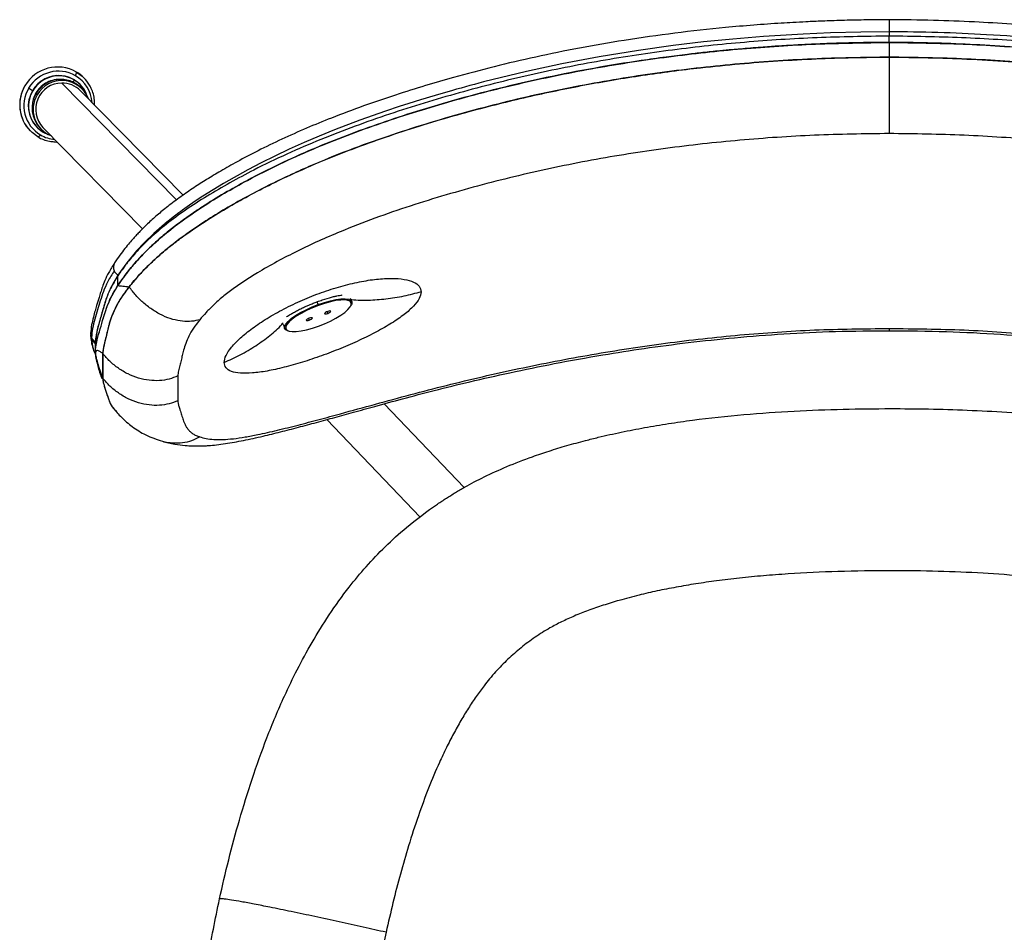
# Model space of a CAD drawing. Header units: millimetres. Extents: x 30 to 368, y 120 to 201.
# Tile 2 of 14: x 30 to 60, y 144 to 172. Entities that reach past the tile are written whole.
import ezdxf

# ---------------------------------------------------------------- set-up
doc = ezdxf.new("R2010")
doc.units = ezdxf.units.MM

msp = doc.modelspace()

# ---------------------------------------------------------------- linework, layer by layer
at = {"color": 7, "linetype": 'Continuous', "lineweight": 25}
for p, q in [((56.258, 171.513), (56.258, 171.705)), ((56.258, 171.513), (56.258, 171.063)), ((29.913, 170.191), (29.913, 170.191)), ((31.599, 170.222), (31.593, 170.228)), ((31.715, 170.426), (31.715, 170.426)), ((30.144, 170.04), (30.025, 170.115)), ((30.15, 170.034), (30.144, 170.04)), ((30.286, 169.914), (30.251, 169.95)), ((34.732, 166.854), (31.603, 170.04)), ((31.657, 170.093), (31.622, 170.128)), ((30.074, 168.814), (30.074, 168.814)), ((30.273, 168.932), (30.279, 168.926)), ((30.373, 168.902), (30.408, 168.866)), ((30.462, 168.919), (33.497, 165.828)), ((30.468, 168.779), (30.621, 168.708)), ((32.746, 164.099), (32.746, 164.398)), ((39.872, 163.61), (39.834, 163.703)), ((38.86, 163.492), (38.851, 163.521)), ((39.847, 163.484), (39.861, 163.514)), ((37.779, 162.917), (37.83, 162.79)), ((37.904, 162.728), (37.934, 162.716)), ((31.918, 162.618), (31.914, 162.595)), ((31.914, 162.59), (31.938, 162.492)), ((32.058, 162.363), (32.058, 162.36)), ((32.062, 162.404), (32.059, 162.38)), ((32.059, 162.071), (32.059, 162.38)), ((32.058, 162.357), (32.058, 162.357)), ((32.058, 162.045), (32.058, 162.048)), ((32.058, 162.048), (32.058, 162.045)), ((32.058, 162.042), (32.058, 162.045)), ((32.058, 162.045), (32.058, 162.042)), ((32.059, 162.02), (32.058, 162.042)), ((32.062, 161.999), (32.059, 162.02)), ((32.061, 162.016), (32.061, 162.012)), ((32.061, 162.012), (32.062, 161.999)), ((32.283, 162.027), (32.283, 161.274)), ((32.283, 161.274), (32.283, 162.027)), ((34.571, 161.342), (34.571, 160.589)), ((43.304, 157.945), (40.865, 160.494)), ((41.959, 157.037), (39.113, 160.012))]:
    msp.add_line(p, q, dxfattribs=at)
at = {"color": 8, "linetype": 'Continuous', "lineweight": 25}
for p, q in [((31.032, 170.274), (34.533, 166.709)), ((38.851, 163.521), (38.817, 163.605)), ((39.12, 163.301), (39.14, 163.251)), ((38.559, 163.096), (38.58, 163.045)), ((31.914, 162.595), (31.938, 162.496)), ((31.914, 162.587), (31.938, 162.489)), ((31.915, 162.567), (31.939, 162.468)), ((32.058, 162.124), (32.058, 162.357)), ((32.058, 162.124), (32.058, 162.354)), ((32.058, 162.045), (32.058, 162.047))]:
    msp.add_line(p, q, dxfattribs=at)
at = {"color": 7, "linetype": 'Continuous', "lineweight": 25, "flags": 128}
for points in [[(56.258, 171.836), (55.39, 171.826), (54.469, 171.801), (53.631, 171.765), (52.425, 171.691), (51.492, 171.614), (50.599, 171.525), (49.666, 171.414), (48.614, 171.268), (47.411, 171.071), (46.274, 170.855), (45.203, 170.625), (43.889, 170.305), (43.749, 170.269), (43.611, 170.232), (43.474, 170.195), (43.338, 170.158), (43.204, 170.121), (43.071, 170.084), (42.94, 170.047), (42.416, 169.895), (41.972, 169.761), (41.609, 169.646), (41.322, 169.554), (40.905, 169.415), (40.122, 169.139), (39.347, 168.844), (38.877, 168.653), (38.418, 168.456), (37.969, 168.255), (37.531, 168.048), (37.108, 167.838), (36.702, 167.625), (35.965, 167.211), (35.332, 166.82), (35.132, 166.689), (34.926, 166.548), (34.715, 166.398), (34.659, 166.357), (34.607, 166.319), (34.558, 166.282), (34.512, 166.248), (34.47, 166.216), (34.431, 166.185), (34.314, 166.093), (34.232, 166.027), (34.184, 165.987), (34.171, 165.977), (34.168, 165.974), (34.167, 165.974), (34.167, 165.974), (34.167, 165.973), (34.167, 165.973), (34.167, 165.973), (34.167, 165.973), (34.167, 165.973), (34.167, 165.973), (34.167, 165.973), (33.842, 165.689), (33.559, 165.416), (33.317, 165.158), (33.016, 164.794), (32.747, 164.416)], [(31.479, 170.609), (31.66, 170.478), (31.715, 170.426)], [(30.309, 168.631), (30.129, 168.762), (30, 168.898)], [(30.309, 168.631), (30.314, 168.629), (30.32, 168.63), (30.328, 168.633), (30.337, 168.639), (30.347, 168.648), (30.359, 168.66), (30.372, 168.675), (30.386, 168.691)], [(32.747, 164.416), (32.746, 164.415), (32.746, 164.414)], [(38.851, 163.521), (39.039, 163.585), (39.222, 163.636), (39.391, 163.672), (39.543, 163.691), (39.67, 163.694), (39.77, 163.681), (39.838, 163.65), (39.873, 163.605), (39.873, 163.545), (39.861, 163.514)], [(38.86, 162.863), (39.044, 162.936), (39.222, 163.017), (39.388, 163.104), (39.536, 163.193), (39.661, 163.282), (39.758, 163.367), (39.825, 163.446), (39.859, 163.515), (39.859, 163.573), (39.825, 163.618), (39.758, 163.647), (39.661, 163.661), (39.536, 163.658), (39.388, 163.639), (39.222, 163.604), (39.044, 163.554), (38.86, 163.492)], [(37.904, 162.728), (37.863, 162.749), (37.828, 162.795), (37.828, 162.854), (37.863, 162.925), (37.931, 163.006), (38.031, 163.093), (38.159, 163.183), (38.31, 163.275), (38.48, 163.363), (38.662, 163.447), (38.851, 163.521)], [(38.86, 163.492), (38.675, 163.419), (38.497, 163.337), (38.331, 163.251), (38.184, 163.161), (38.059, 163.073), (37.961, 162.988), (37.894, 162.909), (37.86, 162.839), (37.86, 162.781), (37.894, 162.737), (37.961, 162.707), (38.059, 162.694), (38.184, 162.697), (38.331, 162.716), (38.497, 162.751), (38.675, 162.801), (38.86, 162.863)], [(39.14, 163.309), (39.104, 163.294), (39.074, 163.277), (39.053, 163.26), (39.046, 163.246), (39.053, 163.237), (39.074, 163.235), (39.104, 163.24), (39.14, 163.251)], [(39.14, 163.251), (39.175, 163.266), (39.206, 163.284), (39.226, 163.301), (39.233, 163.314), (39.226, 163.323), (39.206, 163.325), (39.175, 163.32), (39.14, 163.309)], [(38.58, 163.104), (38.544, 163.088), (38.514, 163.071), (38.493, 163.054), (38.486, 163.04), (38.493, 163.032), (38.514, 163.03), (38.544, 163.034), (38.58, 163.045)], [(38.58, 163.045), (38.615, 163.061), (38.646, 163.078), (38.666, 163.095), (38.673, 163.109), (38.666, 163.117), (38.646, 163.119), (38.615, 163.115), (38.58, 163.104)], [(32.059, 162.387), (32.059, 162.387), (32.059, 162.386)]]:
    msp.add_lwpolyline(points, dxfattribs=at)
at = {"color": 8, "linetype": 'Continuous', "lineweight": 25, "flags": 128}
for points in [[(30.468, 168.779), (30.472, 168.778), (30.477, 168.781), (30.483, 168.787), (30.489, 168.793)], [(31.915, 162.642), (31.915, 162.626), (31.939, 162.52)]]:
    msp.add_lwpolyline(points, dxfattribs=at)
at = {"color": 7, "linetype": 'Continuous', "lineweight": 25}
for centre, radius, start, end in [((30.907, 169.609), 1.152, 60.1988, 149.6531), ((30.907, 169.61), 1.152, 60.1988, 149.6531), ((30.932, 169.584), 1.051, 60.1988, 149.6531), ((30.939, 169.583), 0.917, 20.1097, 150.1107), ((30.941, 169.577), 0.922, 44.982, 149.8526), ((30.95, 169.566), 0.926, 60.1988, 149.6531), ((31.311, 170.587), 0.17, 327.5929, 7.3902), ((30.917, 169.642), 1.119, 30.6428, 59.79), ((30.89, 169.607), 1.138, 149.102, 224.1807), ((31.039, 169.473), 0.8, 90.469, 223.8385), ((31.005, 169.511), 0.872, 45.0284, 149.8063), ((31.038, 169.481), 0.868, 20.937, 150.0227), ((31.045, 169.49), 0.783, 44.5455, 90.9167), ((30.956, 169.591), 0.901, 18.4476, 59.7768), ((30.911, 169.582), 1.033, 148.9615, 239.5011), ((30.927, 169.57), 0.913, 149.0145, 224.2682), ((30.931, 169.564), 0.911, 148.9615, 239.5011), ((30.991, 169.505), 0.863, 148.9937, 224.2891), ((31.022, 169.469), 0.86, 148.8687, 248.4595), ((30.916, 169.564), 0.901, 224.4896, 249.4413), ((32.935, 164.691), 0.334, 204.9857, 235.5745), ((33, 164.41), 0.255, 178.9026, 182.514), ((32.206, 162.641), 0.294, 204.4394, 239.9097), ((32.204, 162.589), 0.291, 204.3885, 240.1189), ((32.332, 162.38), 0.273, 178.7056, 180.0055)]:
    msp.add_arc(centre, radius, start, end, dxfattribs=at)
at = {"color": 8, "linetype": 'Continuous', "lineweight": 25}
for centre, radius, start, end in [((30.938, 169.611), 1.024, 3.6622, 59.7301), ((30.891, 169.607), 1.139, 149.1208, 218.5177), ((31.253, 170.383), 0.158, 327.1287, 354.9769), ((30.905, 169.582), 1.031, 239.8245, 265.2232), ((32.854, 164.662), 0.248, 147.9058, 206.7192)]:
    msp.add_arc(centre, radius, start, end, dxfattribs=at)
at = {"color": 7, "linetype": 'Continuous', "lineweight": 25}
for points, knots in [([(56.258, 172.205), (56, 172.203), (55.515, 172.199), (54.834, 172.183), (54.245, 172.163), (53.749, 172.141), (53.333, 172.119), (52.801, 172.088), (52.116, 172.04), (51.033, 171.946), (49.716, 171.801), (48.233, 171.59), (46.821, 171.346), (45.498, 171.076), (44.217, 170.777), (43.099, 170.481), (42.099, 170.19), (41.184, 169.903), (40.225, 169.577), (39.319, 169.238), (38.489, 168.897), (37.741, 168.564), (37.036, 168.222), (36.416, 167.896), (35.895, 167.601), (35.457, 167.337), (35.05, 167.076), (34.65, 166.801), (34.272, 166.519), (33.936, 166.243), (33.655, 165.989), (33.454, 165.789), (33.313, 165.641), (33.208, 165.526), (33.088, 165.389), (32.949, 165.218), (32.794, 165.014), (32.697, 164.871), (32.644, 164.793)], [0, 0, 0, 0, 0.028699, 0.053968, 0.07581, 0.094226, 0.109214, 0.122197, 0.153462, 0.185612, 0.243252, 0.300881, 0.352338, 0.402816, 0.451181, 0.498729, 0.531473, 0.567106, 0.605391, 0.644176, 0.67473, 0.705458, 0.735846, 0.763303, 0.785588, 0.805421, 0.824002, 0.844237, 0.866098, 0.88567, 0.90506, 0.922862, 0.931108, 0.939269, 0.949909, 0.963562, 0.980247, 1, 1, 1, 1]), ([(79.873, 164.791), (79.816, 164.876), (79.708, 165.035), (79.529, 165.266), (79.347, 165.484), (79.167, 165.68), (79.002, 165.849), (78.858, 165.988), (78.687, 166.146), (78.448, 166.354), (78.099, 166.631), (77.679, 166.933), (77.225, 167.233), (76.781, 167.507), (76.34, 167.761), (75.815, 168.048), (75.175, 168.374), (74.419, 168.726), (73.638, 169.06), (72.866, 169.363), (72.11, 169.638), (71.368, 169.89), (70.563, 170.146), (69.67, 170.41), (68.657, 170.684), (67.58, 170.948), (66.483, 171.188), (65.425, 171.393), (64.612, 171.531), (64.006, 171.626), (63.553, 171.692), (63.033, 171.764), (62.43, 171.839), (61.743, 171.916), (60.919, 171.996), (59.946, 172.075), (58.813, 172.142), (57.565, 172.191), (56.695, 172.2), (56.24, 172.205)], [0, 0, 0, 0, 0.021549, 0.040432, 0.056697, 0.073506, 0.086213, 0.095337, 0.104776, 0.121713, 0.141267, 0.165529, 0.187843, 0.208077, 0.227772, 0.247361, 0.277093, 0.309332, 0.341118, 0.371839, 0.401631, 0.430567, 0.458953, 0.495508, 0.534046, 0.575706, 0.618834, 0.658875, 0.695555, 0.710636, 0.727036, 0.746505, 0.769045, 0.794662, 0.823364, 0.861162, 0.903207, 0.949481, 1, 1, 1, 1]), ([(56.258, 172.203), (56.258, 172.203), (56.258, 172.202), (56.258, 172.181), (56.258, 172.141), (56.258, 172.078), (56.258, 172.019), (56.258, 171.992)], [0, 0, 0, 0, 0.1526891, 0.331307, 0.4959767, 0.7774136, 1, 1, 1, 1]), ([(56.258, 171.992), (56.258, 171.966), (56.258, 171.914), (56.258, 171.862), (56.258, 171.836)], [0, 0, 0, 0, 0.509313, 1, 1, 1, 1]), ([(56.258, 171.705), (55.523, 171.694), (54.052, 171.673), (51.847, 171.528), (49.649, 171.297), (47.463, 170.965), (45.292, 170.531), (43.5, 170.08), (42.08, 169.666), (41.022, 169.329), (39.97, 168.961), (38.924, 168.557), (37.89, 168.112), (36.964, 167.667), (36.154, 167.234), (35.454, 166.825), (34.799, 166.401), (34.212, 165.972), (33.72, 165.549), (33.32, 165.144), (32.994, 164.758), (32.829, 164.518), (32.746, 164.398)], [0, 0, 0, 0, 0.081821, 0.163876, 0.24596, 0.328022, 0.410232, 0.492648, 0.533789, 0.574948, 0.616276, 0.657871, 0.699931, 0.742445, 0.774276, 0.80632, 0.838828, 0.871292, 0.903834, 0.936197, 0.968139, 1, 1, 1, 1]), ([(56.258, 171.836), (56.258, 171.817), (56.258, 171.778), (56.258, 171.729), (56.258, 171.705)], [0, 0, 0, 0, 0.50864, 1, 1, 1, 1]), ([(79.77, 164.414), (79.714, 164.497), (79.605, 164.659), (79.414, 164.907), (79.214, 165.144), (79.001, 165.373), (78.782, 165.591), (78.611, 165.748), (78.506, 165.839), (78.468, 165.872), (78.43, 165.906), (78.39, 165.939), (78.364, 165.961), (78.35, 165.972), (78.348, 165.974), (78.343, 165.978), (78.322, 165.996), (78.204, 166.093), (78.007, 166.248), (77.728, 166.452), (77.463, 166.637), (77.181, 166.824), (76.879, 167.015), (76.549, 167.214), (76.193, 167.418), (75.689, 167.695), (75.021, 168.037), (74.179, 168.427), (73.305, 168.795), (72.582, 169.072), (72.022, 169.273), (71.627, 169.411), (71.262, 169.532), (70.979, 169.624), (70.777, 169.688), (70.613, 169.739), (70.435, 169.794), (70.241, 169.853), (70.033, 169.915), (69.81, 169.98), (69.31, 170.124), (68.508, 170.341), (67.377, 170.616), (66.311, 170.846), (65.326, 171.034), (64.476, 171.18), (63.873, 171.273), (63.53, 171.322), (63.421, 171.338), (63.312, 171.353), (63.202, 171.368), (63.091, 171.383), (62.981, 171.397), (62.844, 171.415), (62.661, 171.438), (62.452, 171.464), (62.271, 171.485), (62.123, 171.502), (61.983, 171.517), (61.718, 171.546), (61.348, 171.584), (60.482, 171.665), (59.28, 171.751), (57.741, 171.819), (56.752, 171.831), (56.258, 171.836)], [0, 0, 0, 0, 0.02191, 0.042719, 0.062489, 0.079569, 0.097045, 0.112631, 0.115089, 0.117549, 0.120013, 0.122479, 0.124949, 0.124958, 0.125031, 0.125231, 0.125989, 0.128935, 0.14664, 0.160165, 0.173957, 0.187392, 0.201907, 0.217136, 0.233111, 0.249868, 0.283584, 0.31844, 0.354087, 0.389438, 0.404681, 0.420213, 0.436034, 0.447473, 0.453274, 0.459637, 0.466561, 0.474049, 0.482101, 0.490719, 0.499902, 0.540005, 0.583203, 0.629364, 0.661453, 0.694842, 0.725304, 0.729369, 0.733451, 0.73755, 0.741668, 0.745802, 0.749955, 0.754105, 0.761102, 0.770508, 0.777595, 0.78131, 0.787144, 0.7932, 0.811004, 0.82861, 0.890009, 0.945044, 1, 1, 1, 1]), ([(79.77, 164.398), (79.687, 164.518), (79.521, 164.758), (79.196, 165.144), (78.796, 165.549), (78.358, 165.925), (77.914, 166.258), (77.498, 166.543), (76.983, 166.871), (76.362, 167.234), (75.552, 167.667), (74.626, 168.112), (73.591, 168.557), (72.545, 168.961), (71.493, 169.329), (70.436, 169.666), (69.016, 170.08), (67.224, 170.531), (65.052, 170.965), (62.866, 171.296), (60.669, 171.528), (58.464, 171.673), (56.993, 171.694), (56.258, 171.705)], [0, 0, 0, 0, 0.031859, 0.063798, 0.096155, 0.128703, 0.150358, 0.172026, 0.193699, 0.225744, 0.257573, 0.300083, 0.342148, 0.383744, 0.425071, 0.466227, 0.507363, 0.589775, 0.671987, 0.754046, 0.836122, 0.91818, 1, 1, 1, 1]), ([(32.746, 164.099), (32.827, 164.218), (32.989, 164.455), (33.304, 164.836), (33.686, 165.235), (34.149, 165.652), (34.699, 166.079), (35.318, 166.502), (35.986, 166.914), (36.768, 167.353), (37.669, 167.808), (38.688, 168.265), (39.73, 168.684), (40.788, 169.065), (41.858, 169.413), (43.295, 169.84), (45.109, 170.303), (47.311, 170.751), (49.533, 171.092), (51.767, 171.331), (54.01, 171.479), (55.508, 171.501), (56.258, 171.513)], [0, 0, 0, 0, 0.031199, 0.062325, 0.093663, 0.124944, 0.156064, 0.187481, 0.218677, 0.249812, 0.291573, 0.333266, 0.374906, 0.416657, 0.458387, 0.500046, 0.583289, 0.666626, 0.750071, 0.833346, 0.9166, 1, 1, 1, 1]), ([(56.258, 171.513), (56.07, 171.511), (55.684, 171.509), (55.096, 171.498), (54.515, 171.481), (54.044, 171.462), (53.682, 171.445), (53.406, 171.431), (53.124, 171.414), (52.858, 171.398), (52.598, 171.38), (52.326, 171.361), (52.027, 171.338), (51.735, 171.313), (51.487, 171.291), (51.28, 171.272), (51.067, 171.251), (50.832, 171.227), (50.581, 171.201), (50.342, 171.174), (50.076, 171.143), (49.781, 171.107), (49.433, 171.062), (49.073, 171.013), (48.338, 170.907), (47.246, 170.729), (45.801, 170.445), (44.363, 170.115), (43.044, 169.765), (41.849, 169.41), (40.779, 169.061), (39.724, 168.681), (38.684, 168.264), (37.666, 167.806), (36.767, 167.352), (35.986, 166.914), (35.391, 166.547), (34.903, 166.219), (34.512, 165.935), (34.161, 165.656), (33.847, 165.381), (33.563, 165.108), (33.313, 164.841), (33.095, 164.584), (32.906, 164.337), (32.8, 164.179), (32.746, 164.099)], [0, 0, 0, 0, 0.020852, 0.042922, 0.065437, 0.085554, 0.095355, 0.105633, 0.116387, 0.12675, 0.135276, 0.145338, 0.157072, 0.168716, 0.177932, 0.184721, 0.191904, 0.201685, 0.211033, 0.219948, 0.22843, 0.240884, 0.253059, 0.267419, 0.281281, 0.335791, 0.39046, 0.445196, 0.499943, 0.542184, 0.583848, 0.62507, 0.666924, 0.708587, 0.750153, 0.781285, 0.812477, 0.833657, 0.854351, 0.875034, 0.895167, 0.915997, 0.937671, 0.958179, 0.978929, 1, 1, 1, 1]), ([(56.258, 171.513), (57.008, 171.501), (58.504, 171.479), (60.74, 171.332), (62.961, 171.095), (65.166, 170.757), (67.355, 170.315), (69.163, 169.855), (70.6, 169.431), (71.673, 169.083), (72.734, 168.703), (73.778, 168.287), (74.8, 167.83), (75.706, 167.374), (76.495, 166.934), (77.169, 166.521), (77.795, 166.095), (78.351, 165.666), (78.82, 165.245), (79.206, 164.842), (79.525, 164.458), (79.688, 164.219), (79.77, 164.099)], [0, 0, 0, 0, 0.083404, 0.16641, 0.249174, 0.331852, 0.414612, 0.497654, 0.539359, 0.581225, 0.623037, 0.664705, 0.70639, 0.748387, 0.779824, 0.811153, 0.842704, 0.874166, 0.905512, 0.93712, 0.968551, 1, 1, 1, 1]), ([(79.77, 164.099), (79.716, 164.179), (79.608, 164.339), (79.417, 164.588), (79.197, 164.848), (78.944, 165.117), (78.658, 165.392), (78.34, 165.669), (77.984, 165.95), (77.589, 166.236), (77.167, 166.518), (76.723, 166.795), (76.262, 167.065), (75.627, 167.414), (74.803, 167.829), (73.781, 168.285), (72.74, 168.701), (71.682, 169.08), (70.609, 169.428), (69.284, 169.82), (67.709, 170.227), (65.885, 170.619), (64.061, 170.934), (62.463, 171.148), (61.038, 171.295), (59.814, 171.392), (58.589, 171.46), (57.416, 171.502), (56.645, 171.509), (56.258, 171.513)], [0, 0, 0, 0, 0.021243, 0.042179, 0.062885, 0.084676, 0.105617, 0.125856, 0.146743, 0.16762, 0.188889, 0.209572, 0.230537, 0.251662, 0.293465, 0.335117, 0.377, 0.418274, 0.460148, 0.502371, 0.571899, 0.641076, 0.709971, 0.777773, 0.82052, 0.869407, 0.914288, 0.956956, 1, 1, 1, 1]), ([(56.258, 171.063), (55.475, 171.051), (53.904, 171.027), (51.544, 170.862), (49.179, 170.593), (46.816, 170.205), (44.857, 169.777), (43.298, 169.369), (42.13, 169.029), (40.955, 168.65), (39.761, 168.222), (38.756, 167.813), (37.943, 167.447), (37.323, 167.148), (36.705, 166.826), (36.089, 166.481), (35.511, 166.129), (34.969, 165.769), (34.469, 165.406), (34.017, 165.035), (33.637, 164.68), (33.329, 164.355), (33.165, 164.156), (33.086, 164.06)], [0, 0, 0, 0, 0.0906587, 0.1819182, 0.2739086, 0.366374, 0.4593653, 0.5061179, 0.5530116, 0.6002963, 0.6490944, 0.6998186, 0.7261038, 0.7531269, 0.7806624, 0.808835, 0.8383062, 0.8642292, 0.8919667, 0.9211742, 0.9491278, 0.9754183, 1, 1, 1, 1]), ([(33.086, 164.06), (33.191, 164.187), (33.397, 164.434), (33.745, 164.785), (34.09, 165.094), (34.425, 165.368), (34.855, 165.69), (35.394, 166.055), (36.042, 166.454), (36.723, 166.837), (37.5, 167.238), (38.386, 167.653), (39.38, 168.07), (40.392, 168.452), (41.414, 168.801), (42.442, 169.122), (43.712, 169.484), (45.222, 169.861), (46.975, 170.225), (48.737, 170.521), (50.312, 170.725), (51.687, 170.862), (52.862, 170.952), (54.011, 171.014), (55.143, 171.053), (55.886, 171.06), (56.258, 171.063)], [0, 0, 0, 0, 0.032401, 0.062871, 0.083859, 0.104472, 0.125697, 0.157101, 0.188542, 0.220055, 0.251328, 0.29223, 0.334456, 0.376571, 0.417484, 0.459457, 0.501235, 0.570535, 0.639667, 0.708686, 0.777485, 0.823707, 0.86882, 0.913962, 0.956906, 1, 1, 1, 1]), ([(56.258, 171.063), (56.258, 170.95), (56.258, 170.72), (56.258, 170.45), (56.258, 170.262), (56.258, 170.158), (56.258, 170.056), (56.258, 169.955), (56.258, 169.855), (56.258, 169.757), (56.258, 169.677), (56.258, 169.582), (56.258, 169.449), (56.258, 169.283), (56.258, 169.115), (56.258, 168.964), (56.258, 168.826), (56.258, 168.765), (56.258, 168.734)], [0, 0, 0, 0, 0.120218, 0.245415, 0.281777, 0.318264, 0.354807, 0.391339, 0.427792, 0.464102, 0.500207, 0.519593, 0.574498, 0.658999, 0.730378, 0.812205, 0.902736, 1, 1, 1, 1]), ([(79.43, 164.06), (79.35, 164.157), (79.185, 164.358), (78.874, 164.685), (78.491, 165.041), (78.037, 165.414), (77.535, 165.778), (76.944, 166.169), (76.262, 166.579), (75.487, 167), (74.711, 167.384), (73.795, 167.799), (72.739, 168.228), (71.548, 168.655), (70.374, 169.032), (69.207, 169.372), (67.65, 169.779), (65.693, 170.206), (63.331, 170.594), (60.968, 170.862), (58.61, 171.027), (57.04, 171.051), (56.258, 171.063)], [0, 0, 0, 0, 0.024774, 0.051309, 0.079419, 0.108574, 0.13641, 0.162455, 0.199052, 0.234105, 0.268122, 0.300961, 0.351512, 0.400201, 0.447452, 0.494272, 0.540987, 0.633907, 0.726303, 0.818219, 0.909407, 1, 1, 1, 1]), ([(56.258, 171.063), (56.654, 171.059), (57.441, 171.052), (58.65, 171.008), (59.863, 170.938), (61.107, 170.837), (62.32, 170.709), (63.754, 170.522), (65.383, 170.256), (67.231, 169.877), (68.804, 169.485), (70.107, 169.112), (71.138, 168.789), (72.16, 168.439), (73.166, 168.058), (74.159, 167.64), (75.044, 167.225), (75.821, 166.822), (76.494, 166.442), (77.133, 166.048), (77.666, 165.686), (78.094, 165.366), (78.428, 165.092), (78.776, 164.779), (79.123, 164.43), (79.328, 164.183), (79.43, 164.06)], [0, 0, 0, 0, 0.045834, 0.091209, 0.140022, 0.186632, 0.235783, 0.281343, 0.354149, 0.427032, 0.499942, 0.541885, 0.583965, 0.625013, 0.66697, 0.708562, 0.750113, 0.781373, 0.81239, 0.843355, 0.874569, 0.895625, 0.916313, 0.937242, 0.968585, 1, 1, 1, 1]), ([(32.034, 169.601), (32.036, 169.635), (32.04, 169.732), (32.012, 169.892), (31.961, 170.063), (31.904, 170.164), (31.878, 170.209)], [0, 0, 0, 0, 0.159698, 0.457159, 0.754401, 1, 1, 1, 1]), ([(56.258, 168.734), (55.498, 168.722), (53.977, 168.699), (51.701, 168.545), (49.434, 168.295), (47.182, 167.937), (45.322, 167.546), (43.847, 167.174), (42.747, 166.866), (41.656, 166.529), (40.577, 166.158), (39.645, 165.796), (38.859, 165.456), (38.215, 165.152), (37.588, 164.828), (37.053, 164.524), (36.609, 164.246), (36.251, 163.999), (35.932, 163.751), (35.66, 163.509), (35.428, 163.276), (35.301, 163.129), (35.239, 163.056)], [0, 0, 0, 0, 0.098707, 0.197404, 0.296227, 0.39492, 0.493604, 0.543025, 0.592492, 0.641875, 0.691209, 0.740695, 0.771917, 0.803449, 0.835035, 0.867103, 0.888844, 0.910889, 0.933349, 0.955873, 0.978178, 1, 1, 1, 1]), ([(77.277, 163.056), (77.214, 163.13), (77.087, 163.278), (76.852, 163.512), (76.578, 163.756), (76.258, 164.005), (75.897, 164.252), (75.451, 164.531), (74.914, 164.836), (74.285, 165.161), (73.64, 165.464), (72.855, 165.803), (71.925, 166.163), (70.848, 166.533), (69.758, 166.869), (68.66, 167.177), (67.186, 167.548), (65.327, 167.939), (63.077, 168.296), (60.812, 168.545), (58.537, 168.699), (57.018, 168.722), (56.258, 168.734)], [0, 0, 0, 0, 0.021988, 0.044486, 0.067116, 0.089529, 0.111681, 0.133548, 0.165645, 0.197425, 0.228951, 0.260062, 0.309403, 0.358647, 0.407972, 0.457394, 0.506776, 0.605384, 0.704004, 0.802746, 0.901366, 1, 1, 1, 1]), ([(30.312, 168.632), (30.323, 168.625), (30.387, 168.582), (30.519, 168.533), (30.659, 168.492), (30.741, 168.487), (30.76, 168.486)], [0, 0, 0, 0, 0.085878, 0.483232, 0.88066, 1, 1, 1, 1]), ([(30.76, 168.486), (30.804, 168.479), (30.849, 168.472), (30.895, 168.476), (30.896, 168.476)], [0, 0, 0, 0, 0.97007, 1, 1, 1, 1]), ([(32.644, 164.793), (32.581, 164.692), (32.464, 164.504), (32.35, 164.261), (32.271, 164.062), (32.218, 163.893), (32.173, 163.746), (32.133, 163.613), (32.093, 163.481), (32.046, 163.32), (31.992, 163.122), (31.937, 162.887), (31.923, 162.728), (31.915, 162.642)], [0, 0, 0, 0, 0.1206045, 0.2243286, 0.3115748, 0.3898632, 0.4648027, 0.5251287, 0.5859765, 0.6621051, 0.7562808, 0.8687747, 1, 1, 1, 1]), ([(32.633, 164.55), (32.564, 164.438), (32.427, 164.215), (32.296, 163.913), (32.209, 163.633), (32.124, 163.352), (32.04, 163.068), (31.966, 162.783), (31.948, 162.608), (31.939, 162.52)], [0, 0, 0, 0, 0.1423, 0.283378, 0.423064, 0.561195, 0.70637, 0.852576, 1, 1, 1, 1]), ([(32.746, 164.414), (32.701, 164.344), (32.609, 164.196), (32.509, 163.998), (32.427, 163.806), (32.362, 163.62), (32.305, 163.424), (32.249, 163.239), (32.2, 163.075), (32.158, 162.925), (32.117, 162.767), (32.085, 162.615), (32.065, 162.487), (32.061, 162.417), (32.059, 162.387)], [0, 0, 0, 0, 0.089461, 0.18567, 0.267285, 0.357949, 0.460342, 0.56219, 0.636302, 0.708367, 0.791243, 0.879203, 0.948861, 1, 1, 1, 1]), ([(35.985, 161.754), (35.996, 161.822), (36.017, 161.958), (36.193, 162.215), (36.463, 162.496), (36.833, 162.796), (37.283, 163.099), (37.8, 163.391), (38.363, 163.66), (38.952, 163.893), (39.543, 164.083), (40.113, 164.22), (40.641, 164.302), (41.104, 164.327), (41.488, 164.297), (41.769, 164.213), (41.953, 164.085), (41.975, 163.966), (41.986, 163.906)], [0, 0, 0, 0, 0.063457, 0.126739, 0.18984, 0.252516, 0.314918, 0.376916, 0.438639, 0.50022, 0.561765, 0.623463, 0.685429, 0.747675, 0.810378, 0.873301, 0.936611, 1, 1, 1, 1]), ([(32.059, 162.071), (32.069, 162.169), (32.09, 162.366), (32.18, 162.693), (32.281, 163.028), (32.377, 163.361), (32.511, 163.71), (32.668, 163.969), (32.746, 164.099)], [0, 0, 0, 0, 0.16411, 0.328921, 0.500407, 0.668605, 0.834543, 1, 1, 1, 1]), ([(32.088, 162.283), (32.092, 162.314), (32.108, 162.444), (32.183, 162.699), (32.272, 163.002), (32.354, 163.277), (32.441, 163.532), (32.564, 163.804), (32.685, 164), (32.746, 164.099)], [0, 0, 0, 0, 0.056879, 0.245512, 0.43415, 0.57563, 0.717094, 0.858555, 1, 1, 1, 1]), ([(33.086, 164.06), (32.995, 163.938), (32.82, 163.704), (32.655, 163.397), (32.539, 163.126), (32.471, 162.906), (32.43, 162.73), (32.394, 162.579), (32.365, 162.464), (32.344, 162.379), (32.332, 162.327), (32.32, 162.273), (32.308, 162.218), (32.297, 162.159), (32.287, 162.094), (32.284, 162.051), (32.283, 162.027)], [0, 0, 0, 0, 0.147757, 0.284946, 0.414216, 0.53764, 0.621868, 0.698836, 0.77779, 0.805102, 0.833038, 0.861782, 0.891479, 0.922984, 0.957956, 1, 1, 1, 1]), ([(33.086, 164.06), (33.008, 163.957), (32.853, 163.751), (32.691, 163.468), (32.569, 163.204), (32.488, 162.971), (32.439, 162.769), (32.395, 162.58), (32.347, 162.39), (32.3, 162.198), (32.289, 162.084), (32.283, 162.027)], [0, 0, 0, 0, 0.125064, 0.249438, 0.374, 0.499125, 0.599708, 0.695324, 0.802664, 0.901684, 1, 1, 1, 1]), ([(32.746, 164.099), (32.794, 164.094), (32.896, 164.083), (33.021, 164.068), (33.086, 164.06)], [0, 0, 0, 0, 0.477644, 1, 1, 1, 1]), ([(35.239, 163.056), (35.158, 163.037), (34.992, 162.997), (34.712, 163.003), (34.415, 163.061), (34.11, 163.177), (33.812, 163.344), (33.536, 163.554), (33.289, 163.794), (33.153, 163.972), (33.086, 164.06)], [0, 0, 0, 0, 0.108687, 0.2242357, 0.3464665, 0.4744724, 0.6064802, 0.739978, 0.8720824, 1, 1, 1, 1]), ([(41.986, 163.906), (41.975, 163.839), (41.953, 163.707), (41.769, 163.471), (41.488, 163.219), (41.104, 162.956), (40.641, 162.689), (40.113, 162.428), (39.543, 162.179), (38.952, 161.953), (38.363, 161.756), (37.801, 161.598), (37.283, 161.484), (36.833, 161.424), (36.463, 161.418), (36.193, 161.472), (36.017, 161.579), (35.996, 161.696), (35.985, 161.754)], [0, 0, 0, 0, 0.063394, 0.126721, 0.189638, 0.252358, 0.314589, 0.376563, 0.438243, 0.499794, 0.561359, 0.62309, 0.685071, 0.747479, 0.810149, 0.873267, 0.936536, 1, 1, 1, 1]), ([(37.883, 163.141), (37.883, 163.141), (37.883, 163.14), (37.918, 163.164), (37.977, 163.202), (38.068, 163.258), (38.183, 163.322), (38.308, 163.387), (38.425, 163.443), (38.533, 163.492), (38.642, 163.538), (38.764, 163.586), (38.906, 163.638), (39.099, 163.702), (39.276, 163.752), (39.418, 163.784), (39.512, 163.802), (39.567, 163.81), (39.59, 163.812), (39.585, 163.811), (39.584, 163.811)], [0, 0, 0, 0, 0.0364299, 0.0942393, 0.1570479, 0.2255371, 0.2980691, 0.3614603, 0.4131534, 0.4531909, 0.4900737, 0.5367458, 0.5928515, 0.6574094, 0.7781988, 0.8299093, 0.8771653, 0.9289779, 0.9880999, 1, 1, 1, 1]), ([(35.239, 163.056), (35.171, 162.969), (35.036, 162.794), (34.905, 162.557), (34.809, 162.335), (34.747, 162.142), (34.709, 161.972), (34.67, 161.815), (34.63, 161.657), (34.589, 161.496), (34.577, 161.394), (34.571, 161.342)], [0, 0, 0, 0, 0.12781, 0.254762, 0.380528, 0.505487, 0.603573, 0.700526, 0.798032, 0.896769, 1, 1, 1, 1]), ([(34.1, 159.35), (34.225, 159.319), (34.45, 159.262), (34.76, 159.224), (34.989, 159.21), (35.148, 159.208), (35.275, 159.209), (35.392, 159.213), (35.551, 159.222), (35.758, 159.241), (36.109, 159.289), (36.572, 159.374), (37.136, 159.499), (37.698, 159.636), (38.243, 159.777), (38.798, 159.925), (39.36, 160.079), (39.953, 160.243), (40.638, 160.433), (41.455, 160.656), (42.421, 160.91), (43.513, 161.179), (44.733, 161.455), (46.085, 161.732), (47.449, 161.978), (48.809, 162.19), (50.148, 162.367), (51.568, 162.518), (53.067, 162.634), (54.644, 162.712), (55.722, 162.718), (56.274, 162.721)], [0, 0, 0, 0, 0.02457, 0.044073, 0.056643, 0.064992, 0.071999, 0.078811, 0.085448, 0.099322, 0.114549, 0.144579, 0.175164, 0.201185, 0.227169, 0.25297, 0.27859, 0.304332, 0.333202, 0.370336, 0.412518, 0.459879, 0.512521, 0.57032, 0.633304, 0.686449, 0.742838, 0.802449, 0.865159, 0.93099, 1, 1, 1, 1]), ([(35.239, 159.484), (35.302, 159.467), (35.429, 159.433), (35.663, 159.405), (35.938, 159.399), (36.258, 159.425), (36.619, 159.479), (37.065, 159.565), (37.602, 159.686), (38.231, 159.843), (38.876, 160.013), (39.661, 160.226), (40.591, 160.483), (41.668, 160.777), (42.757, 161.059), (43.856, 161.323), (45.33, 161.65), (47.189, 162.01), (49.439, 162.356), (51.704, 162.607), (53.979, 162.767), (55.498, 162.782), (56.258, 162.79)], [0, 0, 0, 0, 0.021988, 0.044486, 0.067116, 0.089529, 0.111681, 0.133548, 0.165645, 0.197425, 0.228951, 0.260062, 0.309403, 0.358647, 0.407972, 0.457394, 0.506776, 0.605384, 0.704004, 0.802746, 0.901366, 1, 1, 1, 1]), ([(56.242, 162.721), (56.828, 162.717), (57.963, 162.71), (59.609, 162.624), (61.142, 162.5), (62.56, 162.343), (63.864, 162.167), (65.032, 161.982), (66.07, 161.797), (67.003, 161.616), (67.892, 161.429), (68.775, 161.231), (69.61, 161.03), (70.398, 160.831), (71.139, 160.634), (71.889, 160.43), (72.647, 160.22), (73.415, 160.008), (74.167, 159.804), (74.84, 159.63), (75.41, 159.492), (75.872, 159.39), (76.26, 159.315), (76.576, 159.265), (76.834, 159.233), (77.009, 159.219), (77.128, 159.213), (77.214, 159.21), (77.334, 159.207), (77.519, 159.21), (77.77, 159.225), (78.085, 159.267), (78.3, 159.321), (78.416, 159.35)], [0, 0, 0, 0, 0.0732954, 0.1419881, 0.2061345, 0.265737, 0.3206544, 0.3708828, 0.4139619, 0.4528968, 0.4902297, 0.5282446, 0.5669263, 0.5987629, 0.6311529, 0.6641779, 0.6979321, 0.7325738, 0.7683657, 0.8024664, 0.8290141, 0.8527609, 0.8734691, 0.8910467, 0.9053162, 0.9180321, 0.9211884, 0.9256429, 0.9324217, 0.9415092, 0.9571766, 0.9768302, 1, 1, 1, 1]), ([(56.258, 162.79), (57.018, 162.782), (58.539, 162.767), (60.815, 162.607), (63.082, 162.355), (65.334, 162.008), (67.194, 161.648), (68.669, 161.321), (69.769, 161.056), (70.859, 160.774), (71.939, 160.479), (72.871, 160.222), (73.657, 160.008), (74.301, 159.839), (74.928, 159.683), (75.462, 159.563), (75.906, 159.478), (76.265, 159.424), (76.584, 159.399), (76.856, 159.405), (77.088, 159.433), (77.214, 159.467), (77.277, 159.484)], [0, 0, 0, 0, 0.0987068, 0.1974044, 0.296227, 0.3949205, 0.4936042, 0.5430253, 0.5924917, 0.6418747, 0.6912094, 0.740695, 0.7719173, 0.8034489, 0.8350351, 0.8671027, 0.8888438, 0.9108887, 0.9333486, 0.955873, 0.9781781, 1, 1, 1, 1]), ([(56.258, 162.79), (56.258, 162.762), (56.258, 162.716), (56.258, 162.726), (56.258, 162.73)], [0, 0, 0, 0, 0.60662, 1, 1, 1, 1]), ([(31.915, 162.644), (31.915, 162.64), (31.914, 162.631), (31.914, 162.623), (31.914, 162.619)], [0, 0, 0, 0, 0.500304, 1, 1, 1, 1]), ([(31.914, 162.59), (31.914, 162.586), (31.914, 162.579), (31.915, 162.571), (31.915, 162.567)], [0, 0, 0, 0, 0.499796, 1, 1, 1, 1]), ([(31.919, 162.532), (31.926, 162.465), (31.942, 162.321), (31.989, 162.161), (32.029, 162.068), (32.04, 162.04)], [0, 0, 0, 0, 0.379535, 0.816456, 1, 1, 1, 1]), ([(31.938, 162.496), (31.952, 162.47), (31.981, 162.417), (32.032, 162.381), (32.058, 162.363)], [0, 0, 0, 0, 0.490465, 1, 1, 1, 1]), ([(31.938, 162.492), (31.951, 162.468), (31.98, 162.415), (32.031, 162.379), (32.058, 162.36)], [0, 0, 0, 0, 0.4578556, 1, 1, 1, 1]), ([(31.938, 162.489), (31.952, 162.463), (31.981, 162.41), (32.032, 162.375), (32.058, 162.357)], [0, 0, 0, 0, 0.48543, 1, 1, 1, 1]), ([(31.939, 162.468), (31.951, 162.369), (31.969, 162.214), (32.024, 162.079), (32.044, 162.031)], [0, 0, 0, 0, 0.642797, 1, 1, 1, 1]), ([(32.059, 162.386), (32.059, 162.382), (32.059, 162.374), (32.058, 162.367), (32.058, 162.363)], [0, 0, 0, 0, 0.56, 1, 1, 1, 1]), ([(32.059, 162.38), (32.059, 162.376), (32.058, 162.368), (32.058, 162.36), (32.058, 162.357)], [0, 0, 0, 0, 0.56, 1, 1, 1, 1]), ([(32.058, 162.363), (32.058, 162.362), (32.058, 162.36), (32.058, 162.358), (32.058, 162.357)], [0, 0, 0, 0, 0.559575, 1, 1, 1, 1]), ([(32.058, 162.363), (32.058, 162.363), (32.058, 162.363), (32.058, 162.363), (32.058, 162.363)], [0, 0, 0, 0, 0.56, 1, 1, 1, 1]), ([(32.058, 162.36), (32.058, 162.359), (32.058, 162.357), (32.058, 162.355), (32.058, 162.354)], [0, 0, 0, 0, 0.559606, 1, 1, 1, 1]), ([(32.058, 162.357), (32.058, 162.357), (32.058, 162.356), (32.058, 162.355), (32.058, 162.355), (32.058, 162.354), (32.058, 162.354), (32.058, 162.354), (32.058, 162.354)], [0, 0, 0, 0, 0.34, 0.56, 0.78, 0.9032, 0.957408, 1, 1, 1, 1]), ([(32.283, 162.027), (32.253, 162.05), (32.194, 162.095), (32.123, 162.125), (32.072, 162.119), (32.063, 162.07), (32.058, 162.045)], [0, 0, 0, 0, 0.259817, 0.513434, 0.75955, 1, 1, 1, 1]), ([(32.058, 162.048), (32.058, 162.053), (32.058, 162.06), (32.059, 162.068), (32.059, 162.071)], [0, 0, 0, 0, 0.557852, 1, 1, 1, 1]), ([(32.059, 162.071), (32.059, 162.067), (32.058, 162.059), (32.058, 162.052), (32.058, 162.048)], [0, 0, 0, 0, 0.5599793, 1, 1, 1, 1]), ([(32.058, 162.045), (32.063, 162.005), (32.072, 161.923), (32.123, 161.737), (32.194, 161.521), (32.253, 161.357), (32.283, 161.274)], [0, 0, 0, 0, 0.2401523, 0.4863561, 0.7401613, 1, 1, 1, 1]), ([(32.059, 162.02), (32.059, 162.024), (32.058, 162.031), (32.058, 162.039), (32.058, 162.042)], [0, 0, 0, 0, 0.562176, 1, 1, 1, 1]), ([(32.065, 161.964), (32.067, 161.944), (32.071, 161.879), (32.095, 161.774), (32.141, 161.608), (32.196, 161.433), (32.237, 161.309), (32.254, 161.257)], [0, 0, 0, 0, 0.119624, 0.388323, 0.620969, 0.841134, 1, 1, 1, 1]), ([(34.571, 161.342), (34.485, 161.307), (34.306, 161.236), (34.008, 161.193), (33.691, 161.201), (33.367, 161.27), (33.052, 161.395), (32.759, 161.569), (32.498, 161.78), (32.354, 161.946), (32.283, 162.027)], [0, 0, 0, 0, 0.108565, 0.223964, 0.346044, 0.473931, 0.605888, 0.739442, 0.871738, 1, 1, 1, 1]), ([(34.571, 160.589), (34.485, 160.554), (34.306, 160.483), (34.008, 160.44), (33.691, 160.448), (33.367, 160.517), (33.052, 160.642), (32.759, 160.816), (32.498, 161.027), (32.354, 161.193), (32.283, 161.274)], [0, 0, 0, 0, 0.108565, 0.223964, 0.346044, 0.473931, 0.605888, 0.739442, 0.871738, 1, 1, 1, 1]), ([(32.283, 161.274), (32.284, 161.255), (32.286, 161.22), (32.293, 161.173), (32.302, 161.132), (32.312, 161.095), (32.322, 161.06), (32.332, 161.025), (32.34, 161.003), (32.343, 160.991)], [0, 0, 0, 0, 0.1878973, 0.3437249, 0.4849606, 0.6179693, 0.7458727, 0.8704156, 1, 1, 1, 1]), ([(32.283, 161.274), (32.287, 161.232), (32.295, 161.145), (32.331, 161.028), (32.37, 160.91), (32.41, 160.793), (32.445, 160.674), (32.501, 160.522), (32.571, 160.379), (32.672, 160.299), (32.704, 160.273)], [0, 0, 0, 0, 0.109229, 0.220351, 0.334703, 0.448056, 0.558068, 0.6694, 0.893925, 1, 1, 1, 1]), ([(32.371, 160.906), (32.375, 160.897), (32.392, 160.844), (32.425, 160.747), (32.469, 160.599), (32.524, 160.469), (32.584, 160.396), (32.606, 160.369)], [0, 0, 0, 0, 0.052136, 0.27826, 0.520721, 0.826635, 1, 1, 1, 1]), ([(34.571, 160.589), (34.573, 160.565), (34.578, 160.506), (34.599, 160.43), (34.624, 160.348), (34.649, 160.272), (34.675, 160.192), (34.699, 160.116), (34.723, 160.04), (34.746, 159.959), (34.781, 159.878), (34.824, 159.795), (34.879, 159.717), (34.947, 159.644), (35.029, 159.579), (35.125, 159.524), (35.202, 159.497), (35.239, 159.484)], [0, 0, 0, 0, 0.0531416, 0.1280949, 0.1789615, 0.2508117, 0.311733, 0.3726519, 0.4335688, 0.4944836, 0.5660076, 0.6380507, 0.7103423, 0.7849132, 0.8608785, 0.9324963, 1, 1, 1, 1]), ([(32.601, 160.367), (32.683, 160.27), (32.859, 160.062), (33.189, 159.783), (33.599, 159.522), (33.928, 159.41), (34.1, 159.35)], [0, 0, 0, 0, 0.20692, 0.443165, 0.708356, 1, 1, 1, 1]), ([(35.841, 145.399), (35.932, 145.795), (36.117, 146.602), (36.448, 147.819), (36.83, 149.063), (37.281, 150.327), (37.746, 151.439), (38.213, 152.404), (38.663, 153.231), (39.185, 154.076), (39.737, 154.849), (40.311, 155.541), (40.893, 156.149), (41.612, 156.799), (42.203, 157.247), (42.622, 157.528), (42.757, 157.616), (42.893, 157.702), (43.031, 157.787), (43.171, 157.87), (43.46, 158.036), (43.931, 158.283), (44.62, 158.596), (45.284, 158.852), (45.896, 159.059), (46.435, 159.223), (46.936, 159.36), (47.49, 159.499), (48.09, 159.633), (48.803, 159.772), (49.528, 159.893), (50.536, 160.037), (51.813, 160.174), (53.344, 160.278), (54.837, 160.337), (55.818, 160.344), (56.302, 160.348)], [0, 0, 0, 0, 0.042987, 0.087404, 0.133268, 0.180527, 0.229156, 0.260586, 0.29378, 0.328747, 0.365481, 0.394079, 0.42372, 0.454393, 0.496391, 0.502016, 0.507669, 0.51335, 0.519058, 0.524793, 0.530555, 0.55428, 0.580924, 0.61052, 0.629348, 0.649197, 0.670052, 0.684242, 0.709478, 0.735033, 0.760911, 0.78711, 0.842505, 0.896458, 0.948959, 1, 1, 1, 1]), ([(56.302, 160.348), (56.687, 160.346), (57.465, 160.341), (58.644, 160.304), (59.848, 160.242), (61.076, 160.145), (62.285, 160.011), (63.496, 159.832), (64.726, 159.598), (65.74, 159.349), (66.514, 159.122), (67.024, 158.957), (67.54, 158.772), (68.086, 158.553), (68.686, 158.281), (69.392, 157.911), (70.154, 157.434), (70.926, 156.857), (71.627, 156.241), (72.256, 155.594), (72.858, 154.873), (73.423, 154.082), (73.949, 153.233), (74.404, 152.396), (74.873, 151.425), (75.339, 150.311), (75.787, 149.05), (76.168, 147.807), (76.497, 146.59), (76.681, 145.784), (76.771, 145.387)], [0, 0, 0, 0, 0.040528, 0.081976, 0.124347, 0.167629, 0.211823, 0.252619, 0.296703, 0.3439, 0.362818, 0.381825, 0.400523, 0.420744, 0.443894, 0.47, 0.504879, 0.538763, 0.571601, 0.603345, 0.633976, 0.670768, 0.705926, 0.73945, 0.771372, 0.819777, 0.866918, 0.912706, 0.957055, 1, 1, 1, 1]), ([(71.69, 144.375), (71.634, 144.627), (71.522, 145.128), (71.336, 145.869), (71.133, 146.604), (70.946, 147.224), (70.78, 147.732), (70.646, 148.118), (70.509, 148.492), (70.368, 148.853), (70.224, 149.202), (70.046, 149.611), (69.828, 150.071), (69.566, 150.574), (69.295, 151.042), (69.016, 151.476), (68.731, 151.873), (68.436, 152.236), (68.128, 152.568), (67.801, 152.876), (67.457, 153.16), (67.094, 153.419), (66.72, 153.651), (66.327, 153.859), (65.908, 154.048), (65.449, 154.227), (64.95, 154.395), (64.441, 154.544), (63.977, 154.663), (63.569, 154.758), (63.197, 154.836), (62.814, 154.909), (62.42, 154.978), (62.015, 155.041), (61.342, 155.135), (60.374, 155.241), (59.09, 155.336), (57.726, 155.392), (56.252, 155.41), (54.725, 155.389), (53.553, 155.334), (52.796, 155.281), (52.422, 155.251), (52.055, 155.217), (51.695, 155.18), (51.342, 155.14), (50.898, 155.084), (50.371, 155.008), (49.767, 154.905), (49.189, 154.791), (48.61, 154.659), (48.061, 154.513), (47.543, 154.356), (47.086, 154.197), (46.663, 154.03), (46.275, 153.853), (45.873, 153.641), (45.458, 153.382), (45.029, 153.063), (44.626, 152.709), (44.249, 152.321), (43.93, 151.937), (43.659, 151.565), (43.424, 151.211), (43.195, 150.833), (42.971, 150.432), (42.754, 150.005), (42.495, 149.455), (42.204, 148.764), (41.891, 147.914), (41.607, 147.039), (41.352, 146.154), (41.123, 145.276), (40.989, 144.68), (40.921, 144.38)], [0, 0, 0, 0, 0.018076, 0.035842, 0.053306, 0.071337, 0.081109, 0.09063, 0.099904, 0.108934, 0.117722, 0.126274, 0.14011, 0.153318, 0.165919, 0.17794, 0.18941, 0.200106, 0.210656, 0.221102, 0.231493, 0.241873, 0.25229, 0.262274, 0.272983, 0.284451, 0.296707, 0.309772, 0.321536, 0.330165, 0.339016, 0.348092, 0.357395, 0.366929, 0.376697, 0.404869, 0.434783, 0.466474, 0.499974, 0.537553, 0.572851, 0.581725, 0.590446, 0.599016, 0.607435, 0.615705, 0.623826, 0.638609, 0.652855, 0.666576, 0.67978, 0.694318, 0.706299, 0.717579, 0.728176, 0.738114, 0.747421, 0.759901, 0.77234, 0.784818, 0.797415, 0.810209, 0.819715, 0.829607, 0.839903, 0.850617, 0.861766, 0.873361, 0.893134, 0.914195, 0.936582, 0.957391, 0.978525, 1, 1, 1, 1]), ([(34.88, 136.651), (34.885, 137.164), (34.896, 138.264), (35.012, 139.959), (35.2, 141.748), (35.466, 143.569), (35.715, 144.785), (35.841, 145.399)], [0, 0, 0, 0, 0.174636, 0.373811, 0.577808, 0.786569, 1, 1, 1, 1]), ([(40.921, 144.38), (40.69, 144.433), (40.215, 144.54), (39.489, 144.701), (38.755, 144.86), (38.047, 145.009), (37.428, 145.136), (36.919, 145.237), (36.525, 145.31), (36.216, 145.364), (35.999, 145.396), (35.866, 145.41), (35.849, 145.402), (35.841, 145.399)], [0, 0, 0, 0, 0.122915, 0.251959, 0.382665, 0.509678, 0.627527, 0.715416, 0.792098, 0.857184, 0.911735, 0.958214, 1, 1, 1, 1]), ([(40.921, 144.38), (40.825, 143.907), (40.63, 142.952), (40.408, 141.491), (40.272, 140.305), (40.194, 139.41), (40.151, 138.823), (40.119, 138.244), (40.097, 137.673), (40.084, 137.11), (40.081, 136.342), (40.104, 135.384), (40.163, 134.517), (40.219, 133.952), (40.25, 133.671), (40.285, 133.393), (40.323, 133.12), (40.364, 132.851), (40.43, 132.458), (40.529, 131.953), (40.673, 131.346), (40.837, 130.774), (41.02, 130.236), (41.222, 129.733), (41.444, 129.265), (41.72, 128.769), (42.063, 128.259), (42.491, 127.752), (42.889, 127.381), (43.231, 127.116), (43.503, 126.929), (43.78, 126.76), (44.066, 126.607), (44.364, 126.465), (44.873, 126.247), (45.628, 125.979), (46.37, 125.775), (46.883, 125.655), (47.134, 125.6), (47.39, 125.547), (47.651, 125.497), (47.918, 125.449), (48.19, 125.404), (48.714, 125.322), (49.528, 125.218), (50.668, 125.11), (51.919, 125.026), (53.282, 124.966), (54.757, 124.929), (55.777, 124.925), (56.305, 124.922)], [0, 0, 0, 0, 0.045905, 0.092514, 0.140275, 0.159191, 0.17782, 0.196166, 0.214234, 0.23203, 0.249558, 0.287134, 0.322888, 0.331961, 0.340916, 0.349754, 0.358478, 0.367088, 0.375586, 0.396215, 0.415904, 0.434689, 0.452614, 0.469728, 0.486087, 0.501757, 0.523477, 0.544337, 0.564605, 0.575001, 0.58545, 0.595987, 0.60585, 0.616286, 0.627314, 0.658532, 0.692427, 0.700421, 0.708561, 0.716846, 0.725278, 0.733859, 0.742591, 0.751473, 0.784272, 0.820483, 0.86014, 0.903266, 0.949881, 1, 1, 1, 1])]:
    msp.add_open_spline(points, degree=3, knots=knots, dxfattribs=at)
at = {"color": 8, "linetype": 'Continuous', "lineweight": 25}
for points, knots in [([(31.028, 170.374), (31.009, 170.377), (30.917, 170.392), (30.747, 170.361), (30.54, 170.278), (30.368, 170.143), (30.241, 169.976), (30.161, 169.805), (30.148, 169.688), (30.142, 169.638)], [0, 0, 0, 0, 0.044026, 0.219605, 0.395149, 0.564435, 0.723373, 0.882275, 1, 1, 1, 1]), ([(32.746, 164.398), (32.666, 164.267), (32.507, 164.007), (32.374, 163.66), (32.28, 163.333), (32.181, 163.004), (32.093, 162.687), (32.072, 162.496), (32.062, 162.404)], [0, 0, 0, 0, 0.171512, 0.341381, 0.508678, 0.675667, 0.843713, 1, 1, 1, 1]), ([(41.986, 163.906), (41.812, 163.859), (41.459, 163.765), (40.92, 163.675), (40.392, 163.642), (40.031, 163.636), (39.858, 163.669), (39.847, 163.671)], [0, 0, 0, 0, 0.250655, 0.506259, 0.754999, 0.984705, 1, 1, 1, 1]), ([(35.985, 161.754), (36.149, 161.829), (36.48, 161.981), (36.949, 162.255), (37.371, 162.566), (37.653, 162.801), (37.766, 162.946), (37.779, 162.963)], [0, 0, 0, 0, 0.246021, 0.497617, 0.743087, 0.970304, 1, 1, 1, 1]), ([(32.058, 162.354), (32.058, 162.354), (32.058, 162.353), (32.058, 162.352), (32.058, 162.352), (32.058, 162.352)], [0, 0, 0, 0, 0.487133, 0.802337, 1, 1, 1, 1]), ([(35.239, 159.484), (35.158, 159.442), (34.992, 159.357), (34.712, 159.292), (34.416, 159.287), (34.207, 159.311), (34.105, 159.35), (34.1, 159.352)], [0, 0, 0, 0, 0.225778, 0.46581, 0.719724, 0.985634, 1, 1, 1, 1])]:
    msp.add_open_spline(points, degree=3, knots=knots, dxfattribs=at)

doc.saveas('drawing.dxf')
